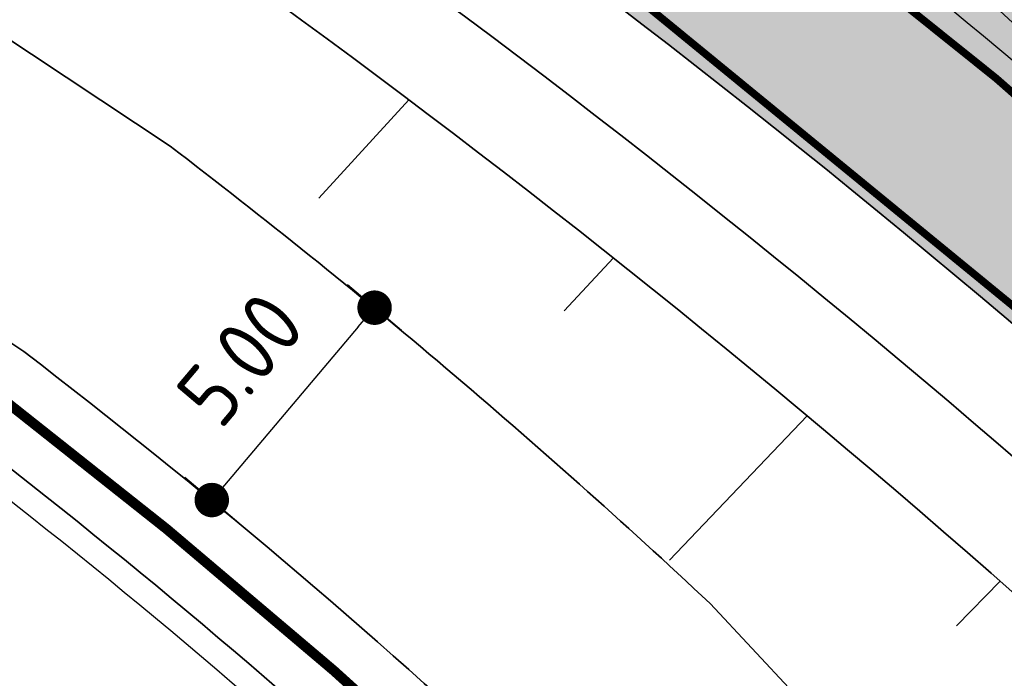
# Model space of a CAD drawing. Extents: x 100296 to 107772, y 404875 to 408930.
# Tile 67 of 97: x 101838 to 101857, y 407321 to 407334. Entities that reach past the tile are written whole.
import ezdxf

# ---------------------------------------------------------------- set-up
doc = ezdxf.new("R2010")
doc.units = 0
doc.linetypes.add('CENTER2', pattern=[28.575000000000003, 19.05, -3.175, 3.175, -3.175])
doc.linetypes.add('VW-3-3_STREEP', pattern=[6, 3, -3])
for name, color, linetype, lineweight in [('b-we-gw-taludarcering_kort-g', 2, 'Continuous', 18), ('b-we-gw-taludarcering_lang-g', 2, 'Continuous', 18), ('n-we-am_as_weg_hoofdrijbaan_cirkelboog-g', 1, 'CENTER2', 18), ('n-we-gw-grondwerk-g', 2, 'Continuous', 35), ('n-we-gw-grondwerk_watergang-g', 170, 'Continuous', 35), ('n-we-vh-verharding_asfalt-g', 7, 'Continuous', 35), ('n-we-vh-verharding_kantverharding-g', 3, 'Continuous', 35), ('n-we-vw-markering_langs_streep_33_015-g', 7, 'VW-3-3_STREEP', 35), ('n-we-vw-markering_langs_streep_doorgetrokken_015-g', 7, 'Continuous', 35)]:
    doc.layers.add(name, color=color, linetype=linetype, lineweight=lineweight)
for name, color, linetype in [('n-xx-gw-waterlijn-gd', 161, 'Continuous'), ('TDNA----_main_road_asphalt', 251, 'Continuous'), ('TDNA3100_beton', 251, 'Continuous'), ('TDNL----_plangrens', 4, 'ENV-L14'), ('TDNL----_rotonde', 1, 'Continuous'), ('TDNM----_maatvoering', 7, 'Continuous')]:
    doc.layers.add(name, color=color, linetype=linetype)
doc.styles.add('ENV-P', font='ISOCP.SHX')
doc.linetypes.add('ENV-L14', pattern='A,12.5,-1.25,[144,env-shp.shx,S=0.125,R=0,X=0,Y=0.75],-1.25', length=15)
doc.dimstyles.new('ENVIRO1', dxfattribs={"dimtxt": 2.5, "dimasz": 1, "dimexe": 2.5, "dimexo": 2.5, "dimgap": 1.5, "dimtad": 1, "dimzin": 0, "dimdsep": 46, "dimtxsty": 'ENV-P', "dimblk": 'DIMENVIRO', "dimblk1": 'DOTENVIRO', "dimblk2": 'DOTENVIRO', "dimsah": 1, "dimcen": -3, "dimdle": 1.25, "dimse1": 1, "dimse2": 1, "dimclrd": 1, "dimclre": 1, "dimclrt": 2, "dimaunit": 1, "dimadec": 0, "dimazin": 0, "dimtfac": 0.9, "dimtix": 1, "dimtmove": 2, "dimatfit": 3, "dimldrblk": 'DOTENVIRO', "dimfxl": 1, "dimtolj": 1, "dimtzin": 0, "dimarcsym": 0})

# ---------------------------------------------------------------- blocks, each defined once
blk = doc.blocks.new('DOTENVIRO')
at = {"color": 0}
for p, q in [((5.684341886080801e-14, -1.404000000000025), (5.684341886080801e-14, 1.404000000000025)), ((-1, 0), (5.684341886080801e-14, 0))]:
    blk.add_line(p, q, dxfattribs=at)
blk.add_lwpolyline([(-0.3419999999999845, 0, 0.6839999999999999, 0.6839999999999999, 1), (0.3419999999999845, 0, 0.6839999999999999, 0.6839999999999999, 1)], format="xyseb", close=True, dxfattribs=at)
blk = doc.blocks.new('*D2890')
at = {"layer": 'TDNM----_maatvoering', "color": 1, "lineweight": -2, "transparency": 16777216}
blk.add_line((101844.4066532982, 407328.3413852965), (101841.821968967, 407325.2886149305), dxfattribs=at)
at = {"layer": 'TDNM----_maatvoering', "color": 1, "lineweight": -2, "transparency": 16777216, "xscale": 0.5, "yscale": 0.5, "zscale": 0.5}
for p, rotation in [((101844.7297388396, 407328.7229815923), 49.74646387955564), ((101841.4988834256, 407324.9070186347), 229.7464638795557)]:
    blk.add_blockref('DOTENVIRO', p, dxfattribs=dict(at, rotation=rotation))
at = {"layer": 'TDNM----_maatvoering', "color": 2, "transparency": 16777216, "insert": (101842.0649213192, 407327.7034853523), "char_height": 1.25, "attachment_point": 5, "rotation": 49.74646387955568, "style": 'ENV-P'}
blk.add_mtext('\\A1;5.00', dxfattribs=at)
blk = doc.blocks.new('DIMENVIRO')
at = {"color": 0}
for q in [(0, 0.5191081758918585), (0, -0.5191081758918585)]:
    blk.add_line((0, 0), q, dxfattribs=at)
at = {"color": 0, "linetype": 'ByBlock'}
blk.add_solid([(-1.00000000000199, -0.1666666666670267), (-1.00000000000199, 0.1666666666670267), (0, 0)], dxfattribs=at)

msp = doc.modelspace()

# ---------------------------------------------------------------- hatches: boundary and pattern name
at = {"layer": 'TDNA----_main_road_asphalt'}
h = msp.add_hatch(color=256, dxfattribs=at)
edge = h.paths.add_edge_path()
edge.add_arc((101468.9132242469, 406942.8695726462), 555.8083997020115, 45.040368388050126, 46.0386720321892, ccw=False)
edge.add_line((101861.6521114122, 407336.1622673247), (101878.2976641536, 407318.9601466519))
edge.add_arc((101662.7066201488, 407110.3444671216), 300.0000000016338, 42.912036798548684, 44.057952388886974, ccw=False)
edge.add_line((101882.4265828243, 407314.6068914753), (101885.5320064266, 407311.2664652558))
edge.add_line((101885.5320064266, 407311.2664652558), (101888.9248333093, 407307.5429023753))
edge.add_line((101888.9248333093, 407307.5429023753), (101892.279933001, 407303.7862950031))
edge.add_line((101892.279933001, 407303.7862950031), (101895.5975042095, 407300.0005820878))
edge.add_line((101895.5975042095, 407300.0005820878), (101898.8804621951, 407296.1890900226))
edge.add_line((101898.8804621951, 407296.1890900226), (101902.1319265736, 407292.354945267))
edge.add_line((101902.1319265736, 407292.354945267), (101905.3550778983, 407288.501193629))
edge.add_line((101905.3550778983, 407288.501193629), (101908.5531491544, 407284.6308081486))
edge.add_line((101908.5531491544, 407284.6308081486), (101911.7294175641, 407280.746697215))
edge.add_line((101911.7294175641, 407280.746697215), (101914.8871966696, 407276.8517128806))
edge.add_line((101914.8871966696, 407276.8517128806), (101918.0298286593, 407272.948659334))
edge.add_line((101918.0298286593, 407272.948659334), (101921.1606768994, 407269.0403014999))
edge.add_line((101921.1606768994, 407269.0403014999), (101924.2831186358, 407265.1293737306))
edge.add_line((101924.2831186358, 407265.1293737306), (101927.4005500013, 407261.2185715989))
edge.add_line((101927.4005500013, 407261.2185715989), (101930.5167936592, 407257.3084532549))
edge.add_line((101930.5167936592, 407257.3084532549), (101933.6330373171, 407253.3983349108))
edge.add_line((101933.6330373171, 407253.3983349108), (101936.7492809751, 407249.4882165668))
edge.add_line((101936.7492809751, 407249.4882165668), (101939.865524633, 407245.5780982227))
edge.add_line((101939.865524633, 407245.5780982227), (101942.9817682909, 407241.6679798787))
edge.add_line((101942.9817682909, 407241.6679798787), (101946.0980119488, 407237.7578615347))
edge.add_line((101946.0980119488, 407237.7578615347), (101949.2142556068, 407233.8477431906))
edge.add_line((101949.2142556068, 407233.8477431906), (101952.3304992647, 407229.9376248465))
edge.add_line((101952.3304992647, 407229.9376248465), (101955.4467429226, 407226.0275065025))
edge.add_line((101955.4467429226, 407226.0275065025), (101958.5629865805, 407222.1173881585))
edge.add_line((101958.5629865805, 407222.1173881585), (101961.6792302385, 407218.2072698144))
edge.add_line((101961.6792302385, 407218.2072698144), (101964.7954738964, 407214.2971514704))
edge.add_line((101964.7954738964, 407214.2971514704), (101967.9117175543, 407210.3870331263))
edge.add_line((101967.9117175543, 407210.3870331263), (101971.0279612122, 407206.4769147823))
edge.add_line((101971.0279612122, 407206.4769147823), (101974.1442048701, 407202.5667964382))
edge.add_line((101974.1442048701, 407202.5667964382), (101977.2604485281, 407198.6566780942))
edge.add_line((101977.2604485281, 407198.6566780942), (101980.376692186, 407194.7465597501))
edge.add_line((101980.376692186, 407194.7465597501), (101983.4929358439, 407190.836441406))
edge.add_line((101983.4929358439, 407190.836441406), (101986.6091795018, 407186.926323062))
edge.add_line((101986.6091795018, 407186.926323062), (101989.7254231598, 407183.016204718))
edge.add_line((101989.7254231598, 407183.016204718), (101992.8416668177, 407179.1060863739))
edge.add_line((101992.8416668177, 407179.1060863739), (101995.9579104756, 407175.1959680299))
edge.add_line((101995.9579104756, 407175.1959680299), (101999.0741541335, 407171.2858496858))
edge.add_line((101999.0741541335, 407171.2858496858), (102002.1903977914, 407167.3757313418))
edge.add_line((102002.1903977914, 407167.3757313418), (102005.3066414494, 407163.4656129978))
edge.add_line((102005.3066414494, 407163.4656129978), (102006.7642338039, 407161.6366935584))
edge.add_line((102006.7642338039, 407161.6366935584), (102008.2891799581, 407162.852028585))
edge.add_line((102008.2891799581, 407162.852028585), (102009.9478312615, 407160.7708296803))
edge.add_line((102009.9478312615, 407160.7708296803), (102013.0640749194, 407156.8607113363))
edge.add_line((102013.0640749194, 407156.8607113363), (102016.1803185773, 407152.9505929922))
edge.add_line((102016.1803185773, 407152.9505929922), (102019.2965622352, 407149.0404746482))
edge.add_line((102019.2965622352, 407149.0404746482), (102022.4128058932, 407145.1303563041))
edge.add_line((102022.4128058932, 407145.1303563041), (102025.5290495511, 407141.22023796))
edge.add_line((102025.5290495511, 407141.22023796), (102028.645293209, 407137.310119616))
edge.add_line((102028.645293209, 407137.310119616), (102031.7615368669, 407133.400001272))
edge.add_line((102031.7615368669, 407133.400001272), (102034.8777805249, 407129.4898829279))
edge.add_line((102034.8777805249, 407129.4898829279), (102037.9940241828, 407125.5797645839))
edge.add_line((102037.9940241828, 407125.5797645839), (102038.5990122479, 407124.8206535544))
edge.add_line((102038.5990122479, 407124.8206535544), (102037.0740660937, 407123.6053185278))
edge.add_line((102037.0740660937, 407123.6053185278), (102029.6839424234, 407117.7156180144))
edge.add_line((102029.6839424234, 407117.7156180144), (102025.9627107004, 407122.3848473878))
edge.add_line((102025.9627107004, 407122.3848473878), (102022.8464670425, 407126.2949657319))
edge.add_line((102022.8464670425, 407126.2949657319), (102019.7302233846, 407130.205084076))
edge.add_line((102019.7302233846, 407130.205084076), (102016.6139797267, 407134.11520242))
edge.add_line((102016.6139797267, 407134.11520242), (102013.4977360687, 407138.025320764))
edge.add_line((102013.4977360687, 407138.025320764), (102010.3814924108, 407141.9354391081))
edge.add_line((102010.3814924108, 407141.9354391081), (102007.2652487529, 407145.8455574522))
edge.add_line((102007.2652487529, 407145.8455574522), (102004.149005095, 407149.7556757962))
edge.add_line((102004.149005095, 407149.7556757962), (102001.032761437, 407153.6657941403))
edge.add_line((102001.032761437, 407153.6657941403), (101999.3741101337, 407155.746993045))
edge.add_line((101999.3741101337, 407155.746993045), (102000.8990562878, 407156.9623280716))
edge.add_line((102000.8990562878, 407156.9623280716), (101999.4414639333, 407158.7912475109))
edge.add_line((101999.4414639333, 407158.7912475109), (101996.3252202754, 407162.7013658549))
edge.add_line((101996.3252202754, 407162.7013658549), (101993.2089766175, 407166.611484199))
edge.add_line((101993.2089766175, 407166.611484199), (101990.0927329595, 407170.5216025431))
edge.add_line((101990.0927329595, 407170.5216025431), (101986.9764893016, 407174.4317208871))
edge.add_line((101986.9764893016, 407174.4317208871), (101983.8602456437, 407178.3418392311))
edge.add_line((101983.8602456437, 407178.3418392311), (101980.7440019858, 407182.2519575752))
edge.add_line((101980.7440019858, 407182.2519575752), (101977.6277583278, 407186.1620759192))
edge.add_line((101977.6277583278, 407186.1620759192), (101974.5115146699, 407190.0721942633))
edge.add_line((101974.5115146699, 407190.0721942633), (101971.395271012, 407193.9823126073))
edge.add_line((101971.395271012, 407193.9823126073), (101968.2790273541, 407197.8924309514))
edge.add_line((101968.2790273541, 407197.8924309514), (101965.1627836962, 407201.8025492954))
edge.add_line((101965.1627836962, 407201.8025492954), (101962.0465400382, 407205.7126676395))
edge.add_line((101962.0465400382, 407205.7126676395), (101958.9302963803, 407209.6227859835))
edge.add_line((101958.9302963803, 407209.6227859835), (101955.8140527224, 407213.5329043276))
edge.add_line((101955.8140527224, 407213.5329043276), (101952.6978090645, 407217.4430226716))
edge.add_line((101952.6978090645, 407217.4430226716), (101949.5815654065, 407221.3531410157))
edge.add_line((101949.5815654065, 407221.3531410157), (101946.4653217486, 407225.2632593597))
edge.add_line((101946.4653217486, 407225.2632593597), (101943.3490780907, 407229.1733777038))
edge.add_line((101943.3490780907, 407229.1733777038), (101940.2328344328, 407233.0834960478))
edge.add_line((101940.2328344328, 407233.0834960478), (101937.1165907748, 407236.9936143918))
edge.add_line((101937.1165907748, 407236.9936143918), (101934.0003471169, 407240.9037327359))
edge.add_line((101934.0003471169, 407240.9037327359), (101930.884103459, 407244.81385108))
edge.add_line((101930.884103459, 407244.81385108), (101927.7678598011, 407248.723969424))
edge.add_line((101927.7678598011, 407248.723969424), (101924.6516161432, 407252.634087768))
edge.add_line((101924.6516161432, 407252.634087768), (101921.5353724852, 407256.5442061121))
edge.add_line((101921.5353724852, 407256.5442061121), (101918.4195307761, 407260.453014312))
edge.add_line((101918.4195307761, 407260.453014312), (101915.3027025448, 407264.3569120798))
edge.add_line((101915.3027025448, 407264.3569120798), (101912.1815358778, 407268.2531858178))
edge.add_line((101912.1815358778, 407268.2531858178), (101909.0526848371, 407272.139126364))
edge.add_line((101909.0526848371, 407272.139126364), (101905.9128303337, 407276.0120047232))
edge.add_line((101905.9128303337, 407276.0120047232), (101902.7586872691, 407279.8690635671))
edge.add_line((101902.7586872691, 407279.8690635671), (101899.5870117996, 407283.7075088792))
edge.add_line((101899.5870117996, 407283.7075088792), (101896.3946087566, 407287.5245017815))
edge.add_line((101896.3946087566, 407287.5245017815), (101893.1783392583, 407291.3171505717))
edge.add_line((101893.1783392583, 407291.3171505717), (101889.9351285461, 407295.0825030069))
edge.add_line((101889.9351285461, 407295.0825030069), (101886.6619740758, 407298.8175388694))
edge.add_line((101886.6619740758, 407298.8175388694), (101883.3558566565, 407302.51930814))
edge.add_line((101883.3558566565, 407302.51930814), (101880.0135433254, 407306.1874333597))
edge.add_line((101880.0135433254, 407306.1874333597), (101876.6347164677, 407309.8219525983))
edge.add_line((101876.6347164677, 407309.8219525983), (101874.5561754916, 407312.0134269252))
edge.add_line((101874.5561754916, 407312.0134269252), (101873.2197139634, 407313.4225024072))
edge.add_line((101873.2197139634, 407313.4225024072), (101869.8691717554, 407316.8850747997))
edge.add_arc((101728.0743754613, 407175.838147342), 200.0000000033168, 44.84850315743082, 53.13591796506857)
edge.add_line((101848.0581345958, 407335.8503267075), (101854.7402366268, 407342.9451826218))
at = {"layer": 'TDNA3100_beton'}
h = msp.add_hatch(dxfattribs=at)
h.set_pattern_fill('ANSI37', color=256, scale=10)
h.set_pattern_definition([(45, (0, 0), (-0.8838834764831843, 0.8838834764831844), []), (135, (0, 0), (-0.8838834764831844, -0.8838834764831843), [])])
edge = h.paths.add_edge_path(flags=16)
edge.add_line((101833.5368385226, 407357.0879982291), (101830.9853105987, 407354.0074911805))
edge.add_line((101830.9853105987, 407354.0074911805), (101850.1726047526, 407339.4179559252))
edge.add_arc((101850.7442144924, 407340.2384815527), 0.9999999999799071, 235.1374457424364, 410.3656657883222)
edge.add_line((101851.3821000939, 407341.008612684), (101833.5368385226, 407357.0879982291))
edge = h.paths.add_edge_path(flags=16)
edge.add_line((101797.8120248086, 407350.4094787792), (101794.6597209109, 407352.8710287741))
edge.add_line((101794.6597209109, 407352.8710287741), (101789.5440357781, 407345.7259792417))
edge.add_line((101789.5440357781, 407345.7259792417), (101780.628038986, 407333.2721017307))
edge.add_arc((101781.464674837, 407332.7243422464), 0.9999999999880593, 146.7865603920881, 322.0133072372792)
edge.add_line((101782.2528285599, 407332.1088638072), (101792.1201138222, 407343.7143896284))
edge.add_line((101792.1201138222, 407343.7143896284), (101797.8120248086, 407350.4094787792))
edge = h.paths.add_edge_path(flags=16)
edge.add_line((101783.9101485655, 407392.770434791), (101771.0377491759, 407400.5031779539))
edge.add_arc((101579.0148538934, 407059.9431338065), 390.965389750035, 60.5837631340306, 60.60383581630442)
edge.add_arc((101770.4911598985, 407399.6653100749), 1.000898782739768, 64.73003202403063, 234.2768576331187)
edge.add_arc((101653.7274277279, 407236.0572739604), 199.9999999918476, 54.23302436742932, 54.48636413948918, ccw=False)
edge.add_line((101770.6254464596, 407398.3374428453), (101782.30036164, 407389.9274537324))
edge.add_line((101782.30036164, 407389.9274537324), (101789.4278576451, 407384.7931839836))
edge.add_line((101789.4278576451, 407384.7931839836), (101791.6286588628, 407388.1332798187))
edge.add_line((101791.6286588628, 407388.1332798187), (101783.9101485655, 407392.770434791))
edge = h.paths.add_edge_path(flags=16)
edge.add_arc((101812.2376579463, 407372.1327614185), 19.74999999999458, 20.51467282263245, 200.5189716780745)
edge.add_arc((101812.2376578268, 407372.132761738), 19.75000000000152, 200.5189726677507, 380.5146718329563)
edge = h.paths.add_edge_path()
edge.add_line((101854.7402366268, 407342.9451826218), (101848.0581345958, 407335.8503267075))
edge.add_arc((101728.0743754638, 407175.8381473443), 200.0000000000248, 53.13591796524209, 56.79757343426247)
edge.add_line((101837.5941077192, 407343.1863718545), (101832.5610700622, 407346.4802038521))
edge.add_arc((101824.2320944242, 407333.7533713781), 15.21000000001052, 56.79757343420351, 107.261210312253)
edge.add_arc((101812.2399773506, 407372.1219195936), 24.98899369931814, 260.8585686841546, 287.414775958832, ccw=False)
edge.add_arc((101806.3299910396, 407335.3947217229), 12.21067029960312, 80.85856916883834, 138.8306837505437)
edge.add_line((101797.1381946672, 407343.4328401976), (101785.5140736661, 407330.1403572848))
edge.add_arc((101860.790828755, 407264.3117150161), 99.99999999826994, 138.8306837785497, 139.6287282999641)
edge.add_line((101784.6045106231, 407329.0855131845), (101776.8932764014, 407334.545653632))
edge.add_arc((101694.2251870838, 407390.8127577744), 99.99999999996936, 325.75927993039, 328.4291446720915)
edge.add_line((101779.4245230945, 407338.4574987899), (101787.178234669, 407351.075354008))
edge.add_arc((101774.2194156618, 407359.0385888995), 15.20999999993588, 328.4291446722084, 376.5198866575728)
edge.add_arc((101774.2191123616, 407359.0396116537), 15.20999999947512, 16.51586812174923, 21.69477131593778)
edge.add_arc((101812.2205722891, 407372.0594462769), 24.98882218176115, 175.3138468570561, 197.2189151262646, ccw=False)
edge.add_arc((101775.1454506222, 407375.0988744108), 12.21067741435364, 355.3123563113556, 414.2178437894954)
edge.add_line((101782.2850954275, 407385.0047370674), (101769.9838479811, 407393.9994212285))
edge.add_arc((101653.3554569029, 407237.0388271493), 195.5474615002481, 53.38608244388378, 54.48426293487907)
edge.add_line((101766.9541674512, 407396.2058547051), (101771.9950488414, 407404.3167783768))
edge.add_line((101771.9950488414, 407404.3167783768), (101789.2423751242, 407395.4441474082))
edge.add_arc((101796.1355154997, 407409.0024922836), 15.20999999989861, 243.0509548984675, 293.5426830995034)
edge.add_arc((101812.2067802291, 407372.1162282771), 25.02533300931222, 20.52964405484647, 113.54263287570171, ccw=False)
edge.add_arc((101831.5791762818, 407379.003213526), 4.481284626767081, 16.067554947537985, 24.93406609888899, ccw=False)
edge.add_arc((101812.2469752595, 407372.1347487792), 24.9905419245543, -10.792172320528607, 18.933640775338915, ccw=False)
edge.add_arc((101848.790210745, 407365.1689278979), 12.21067741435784, 169.2078280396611, 226.9725505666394)
edge.add_arc((101468.9132233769, 406942.8695717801), 555.8084009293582, 46.038672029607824, 48.05038421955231, ccw=False)

# ---------------------------------------------------------------- linework, layer by layer
at = {"layer": 'b-we-gw-taludarcering_kort-g'}
for p, q in [((101848.4889487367, 407328.6622314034), (101849.4685281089, 407329.709865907)), ((101856.2799187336, 407322.4087275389), (101857.1449212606, 407323.2975096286))]:
    msp.add_line(p, q, dxfattribs=at)
at = {"layer": 'b-we-gw-taludarcering_lang-g'}
for p, q in [((101843.6262788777, 407330.8972466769), (101845.4120234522, 407332.8457512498)), ((101850.5837819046, 407323.7152366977), (101853.3149928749, 407326.5782620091))]:
    msp.add_line(p, q, dxfattribs=at)
at = {"layer": 'n-we-am_as_weg_hoofdrijbaan_cirkelboog-g', "flags": 128}
msp.add_lwpolyline([(101552.9128736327, 407468.6758614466, -0.193345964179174), (101887.2322361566, 407303.8166920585)], format="xyb", dxfattribs=at)
at = {"layer": 'n-we-gw-grondwerk-g'}
for p, q in [((101828.3719133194, 407340.0791519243), (101840.6728213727, 407331.9263125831)), ((101851.3861066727, 407322.8557120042), (101853.0419206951, 407321.0818504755))]:
    msp.add_line(p, q, dxfattribs=at)
at = {"layer": 'n-we-gw-grondwerk-g', "flags": 128}
msp.add_lwpolyline([(101788.5652816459, 407327.4771552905), (101800.1872084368, 407340.7671291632, -0.2584488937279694), (101807.6256245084, 407343.4518846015, 0.1161578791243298), (101820.903314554, 407344.4053582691, -0.2242488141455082), (101830.3432954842, 407343.0914023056), (101836.6079126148, 407339.1079781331, -0.05019061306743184), (101867.4581740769, 407313.5660174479), (101866.823247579, 407314.2091772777), (101870.2740842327, 407310.6429569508), (101871.6105457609, 407309.2338814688)], format="xyb", dxfattribs=at)
at = {"layer": 'n-we-gw-grondwerk-g'}
msp.add_arc((101756.0150262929, 407221.0749702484), 139.4810466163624, 46.86210419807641, 52.63082356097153, dxfattribs=at)
at = {"layer": 'n-we-gw-grondwerk_watergang-g'}
msp.add_line((101828.2091740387, 407334.1885088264), (101837.7697865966, 407327.8518922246), dxfattribs=at)
for centre, radius, start, end in [((101756.0150262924, 407221.0749702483), 134.4810466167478, 46.93274402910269, 52.56018372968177), ((101756.0150262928, 407221.0749702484), 132.4810466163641, 46.96211391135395, 52.53081384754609)]:
    msp.add_arc(centre, radius, start, end, dxfattribs=at)
at = {"layer": 'n-we-vh-verharding_asfalt-g', "flags": 128}
msp.add_lwpolyline([(101832.5610700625, 407346.4802038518), (101831.4658727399, 407344.8067216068), (101836.4989104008, 407341.5128896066, -0.05216752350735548), (101868.4415171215, 407315.4843629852, -0.05216752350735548)], format="xyb", dxfattribs=at)
at = {"layer": 'n-we-vh-verharding_kantverharding-g', "flags": 128}
msp.add_lwpolyline([(101832.5610700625, 407346.4802038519), (101837.5941077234, 407343.1863718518, -0.05313701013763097), (101870.4038038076, 407316.3455629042), (101869.7688773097, 407316.9887227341), (101873.2197139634, 407313.4225024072), (101874.5561754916, 407312.0134269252)], format="xyb", dxfattribs=at)
at = {"layer": 'n-we-vw-markering_langs_streep_33_015-g', "const_width": 0.15, "flags": 128}
msp.add_lwpolyline([(101832.7664195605, 407346.7939817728), (101837.7994572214, 407343.5001497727, -0.05341328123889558), (101870.7237025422, 407316.5412406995), (101873.4905066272, 407313.6819245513), (101874.8282550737, 407312.2714854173), (101876.9080863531, 407310.0786506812), (101880.2894664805, 407306.4413849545), (101883.6343054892, 407302.7704878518), (101886.9428720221, 407299.0659766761), (101890.2182473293, 407295.3284069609), (101893.4634454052, 407291.5607475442), (101896.6814746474, 407287.7660239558), (101899.8754151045, 407283.9471931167), (101903.0484103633, 407280.1071507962), (101906.2036596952, 407276.2487393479), (101909.3444104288, 407272.3747556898), (101912.4739505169, 407268.4879594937), (101915.5956012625, 407264.5910815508), (101918.7127101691, 407260.6868322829), (101921.828631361, 407256.7779243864), (101924.9448750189, 407252.8678060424), (101928.0611186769, 407248.9576876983), (101931.1773623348, 407245.0475693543), (101934.2936059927, 407241.1374510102), (101937.4098496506, 407237.2273326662), (101940.5260933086, 407233.3172143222), (101943.6423369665, 407229.4070959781), (101946.7585806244, 407225.496977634), (101949.8748242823, 407221.58685929), (101952.9910679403, 407217.676740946), (101956.1073115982, 407213.7666226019), (101959.2235552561, 407209.8565042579), (101962.339798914, 407205.9463859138), (101965.456042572, 407202.0362675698), (101968.5722862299, 407198.1261492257), (101971.6885298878, 407194.2160308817), (101974.8047735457, 407190.3059125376), (101977.9210172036, 407186.3957941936), (101981.0372608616, 407182.4856758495), (101984.1535045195, 407178.5755575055), (101987.2697481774, 407174.6654391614), (101990.3859918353, 407170.7553208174), (101993.5022354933, 407166.8452024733), (101996.6184791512, 407162.9350841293), (101999.7347228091, 407159.0249657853), (102001.1923151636, 407157.1960463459), (102002.850966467, 407155.1148474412), (102005.9672101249, 407151.2047290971), (102009.0834537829, 407147.2946107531), (102012.1996974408, 407143.3844924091), (102015.3159410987, 407139.474374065), (102018.4321847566, 407135.5642557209), (102021.5484284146, 407131.6541373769), (102024.6646720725, 407127.7440190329), (102027.7809157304, 407123.8339006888), (102030.8971593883, 407119.9237823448), (102031.5021474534, 407119.1646713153), (102034.0134030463, 407116.0136640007), (102037.1296467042, 407112.1035456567), (102040.2458903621, 407108.1934273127), (102043.36213402, 407104.2833089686), (102046.478377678, 407100.3731906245), (102049.5946213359, 407096.4630722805), (102052.7108649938, 407092.5529539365), (102055.8271086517, 407088.6428355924), (102058.9433523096, 407084.7327172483), (102062.0595959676, 407080.8225989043), (102065.1758396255, 407076.9124805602), (102068.2920832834, 407073.0023622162), (102071.4083269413, 407069.0922438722), (102074.5245705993, 407065.1821255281), (102077.6408142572, 407061.272007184), (102080.7570579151, 407057.36188884), (102083.873301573, 407053.451770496), (102086.9895452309, 407049.5416521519), (102090.1057888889, 407045.6315338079), (102093.2220325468, 407041.7214154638), (102096.3382762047, 407037.8112971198), (102099.4545198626, 407033.9011787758), (102102.5707635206, 407029.9910604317), (102105.6870071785, 407026.0809420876), (102108.8032508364, 407022.1708237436), (102111.9194944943, 407018.2607053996), (102115.0357381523, 407014.3505870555), (102118.1519818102, 407010.4404687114), (102121.2682254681, 407006.5303503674), (102124.384469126, 407002.6202320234), (102127.5007127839, 406998.7101136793), (102130.6169564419, 406994.7999953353), (102133.7332000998, 406990.8898769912), (102136.8494437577, 406986.9797586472), (102139.9656874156, 406983.0696403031), (102143.0819310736, 406979.1595219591), (102146.1981747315, 406975.249403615), (102149.3144183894, 406971.339285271), (102152.4306620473, 406967.4291669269), (102155.5469057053, 406963.5190485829), (102158.6631493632, 406959.6089302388), (102161.7784631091, 406955.6994651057), (102164.8859281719, 406951.7909849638), (102167.978173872, 406947.8783088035), (102171.0480429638, 406943.9558801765), (102174.0883255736, 406940.0182652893), (102177.0917303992, 406936.0601927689), (102180.0508573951, 406932.0765941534), (102182.9581723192, 406928.062645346), (102185.8059835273, 406924.0138092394), (102188.5869278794, 406919.925403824), (102191.2990560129, 406915.7920686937), (102193.941921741, 406911.6141075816), (102196.5147909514, 406907.3926810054), (102199.0169489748, 406903.1289615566), (102201.4477007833, 406898.8241335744), (102203.8063711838, 406894.4793928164), (102206.0923050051, 406890.0959461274), (102208.3048672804, 406885.675011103), (102210.4434434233, 406881.2178157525), (102212.5074393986, 406876.725598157), (102214.4962818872, 406872.1996061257), (102216.4094184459, 406867.6410968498), (102218.2463176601, 406863.0513365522), (102220.0064692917, 406858.431600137), (102221.6893844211, 406853.7831708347), (102223.2945955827, 406849.1073398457), (102224.8216568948, 406844.4054059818), (102226.2701441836, 406839.6786753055), (102227.6396551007, 406834.9284607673), (102228.9299288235, 406830.1558052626), (102230.1448322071, 406825.3585511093), (102231.2925761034, 406820.5384400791), (102232.3815960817, 406815.6983953), (102233.4203514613, 406810.8414847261), (102233.4204261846, 406810.8411353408), (102233.4566167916, 406810.664330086, -0.01468118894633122), (102236.4844423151, 406793.2905472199), (102238.3880741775, 406780.086373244, -0.003491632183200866), (102238.5784183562, 406778.69748245), (102239.8582013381, 406767.1849187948)], format="xyb", dxfattribs=at)
at = {"layer": 'n-we-vw-markering_langs_streep_doorgetrokken_015-g', "const_width": 0.15, "flags": 128}
for points in [[(101833.8536396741, 407357.4550827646, -0.02200359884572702), (101859.318145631, 407333.8790358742), (101876.2778657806, 407316.3522431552), (101877.6288993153, 407314.9278039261)], [(101830.6756531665, 407353.6336360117), (101849.8127721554, 407339.0822812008, -0.03492555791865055), (101870.7271693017, 407320.6654457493), (101872.1038742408, 407319.2708885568), (101875.5774154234, 407315.6812045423), (101876.925111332, 407314.2602842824)]]:
    msp.add_lwpolyline(points, format="xyb", dxfattribs=at)
at = {"layer": 'n-xx-gw-waterlijn-gd', "ltscale": 0.1, "const_width": 0.2}
msp.add_lwpolyline([(101827.6567166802, 407333.3549676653), (101837.1888670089, 407327.0372153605, -0.02443176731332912), (101847.1385550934, 407318.6131284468), (101848.6288770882, 407317.0165573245), (101851.8601590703, 407313.4621629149), (101855.0451139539, 407309.8679976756), (101858.1810738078, 407306.2359200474), (101861.2667789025, 407302.5652434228), (101864.1367808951, 407299.0582416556), (101918.0351164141, 407217.7924712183), (101969.2563011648, 407135.2435440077)], format="xyb", dxfattribs=at)
at = {"layer": 'TDNL----_plangrens', "flags": 128}
msp.add_lwpolyline([(100739.2868531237, 407413.0773053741, -0.1432469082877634), (100723.7505059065, 407449.3200165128, -0.2568120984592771), (100723.9835513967, 407450.242528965), (100744.9920477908, 407466.2935291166, -0.1251981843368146), (100746.6634251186, 407466.9877947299), (100748.1899174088, 407467.1455317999, -0.01662278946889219), (100754.0056960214, 407467.4961851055), (100782.8030322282, 407465.5632297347), (100787.8641580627, 407465.3278006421), (100792.8370493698, 407465.0799898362), (100797.811689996, 407464.8174513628), (100802.7858689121, 407464.5411216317), (100807.7589475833, 407464.2499274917), (100812.7317610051, 407463.9438225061), (100817.6680972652, 407463.6251443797), (100822.5624550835, 407463.2468726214), (100827.4874784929, 407462.7971868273), (100832.4530212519, 407462.323053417), (100837.4226759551, 407461.8336265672), (100842.4600490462, 407461.3224250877), (100847.5447173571, 407460.8846589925), (100852.5621043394, 407460.4996338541), (100857.533290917, 407460.1032007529), (100862.5042160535, 407459.6918343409), (100867.2382117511, 407459.2858319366), (100871.9553312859, 407458.5639368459), (100877.078042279, 407457.7462141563), (100882.1363853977, 407457.1618671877), (100887.2161081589, 407456.4459117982), (100892.3942575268, 407455.9770318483), (100897.3752654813, 407455.5257063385), (100902.3451225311, 407455.0603486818), (100907.3147194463, 407454.5799719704), (100912.2604228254, 407454.086932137), (100917.178769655, 407453.5502276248), (100922.0474471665, 407452.9690408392), (100926.8478419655, 407452.2864379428), (100931.7183452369, 407451.4539315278), (100936.7456725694, 407450.5791563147), (100941.7869863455, 407449.776890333), (100946.8921338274, 407448.9683506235), (100952.1632787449, 407448.3001682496), (100957.3130568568, 407447.8805397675), (100962.2599555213, 407447.4627667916), (100966.9927298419, 407447.0181454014), (100971.6817808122, 407446.291575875), (100976.5814389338, 407445.4305197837), (100981.545518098, 407444.5437624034), (100986.5249101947, 407443.6402677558), (100991.5265217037, 407442.7400149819), (100992.3333587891, 407435.38393353), (101010.6455710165, 407439.3630608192), (101044.608, 407446.751), (101045.548, 407451.865), (101045.7354354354, 407470.8379496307), (101152.2257843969, 407468.5625046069), (101153.7960364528, 407444.8260170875, -0.02213634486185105), (101223.7604701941, 407453.4844729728, -0.0320152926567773), (101250.5344253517, 407454.5246229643), (101283.1644786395, 407454.7245967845), (101303.2885377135, 407454.8723369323), (101377.7011879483, 407457.6710294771), (101383.5089184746, 407454.8009643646), (101393.9781071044, 407453.974314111, 0.01091316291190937), (101394.4342178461, 407453.9295895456), (101414.3606890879, 407452.4138897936), (101422.6562773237, 407452.0257574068), (101432.620022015, 407451.5395023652), (101442.5110057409, 407451.0191673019), (101452.4179969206, 407450.3344773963), (101462.4607899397, 407449.6344693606), (101472.5223603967, 407449.0541699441), (101482.5245291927, 407448.4987364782), (101492.4849881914, 407447.9379462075), (101497.4547572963, 407447.6349291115), (101502.4503100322, 407447.3324351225), (101507.4178843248, 407447.0408123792), (101512.3472164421, 407446.7396753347), (101517.2551360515, 407446.423848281), (101522.1406321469, 407446.0899934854), (101527.001880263, 407445.7337952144), (101531.8384783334, 407445.3509116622), (101536.6499650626, 407444.937429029), (101541.4354322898, 407444.4895336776), (101546.1914001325, 407444.003742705), (101550.8870594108, 407443.4773872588), (101555.4986560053, 407442.8825057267), (101560.0952950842, 407442.1788330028), (101564.7255050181, 407441.3903345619), (101569.3554112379, 407440.5346323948), (101573.9628026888, 407439.6157972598), (101578.5586664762, 407438.6239808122), (101583.1819581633, 407437.5629141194), (101587.7868530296, 407436.4731342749), (101592.3199716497, 407435.3317581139), (101596.555412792, 407434.1846924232), (101627.1282734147, 407423.6446025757), (101632.4705592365, 407440.4841093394), (101650.339, 407434.411), (101666.6740270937, 407429.3078135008), (101657.6655, 407400.472), (101662.6088926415, 407398.9277443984), (101669.2436173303, 407419.5996078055, -0.4160609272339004), (101672.4015920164, 407421.213914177), (101686.8188945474, 407416.5001712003), (101691.4771224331, 407415.0073440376), (101696.1218678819, 407413.5198355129), (101700.7739103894, 407412.0309332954), (101705.4212743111, 407410.5441240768), (101710.0094546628, 407409.0586213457), (101714.5277926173, 407407.5101889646), (101719.0321050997, 407405.8844818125), (101723.522608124, 407404.1914698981), (101728.0310462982, 407402.4187230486), (101732.5468123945, 407400.6291159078), (101737.000462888, 407398.7995685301), (101741.4224732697, 407396.9056480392), (101745.8116049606, 407394.9519059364), (101750.1403689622, 407392.9356199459), (101754.441560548, 407390.8150480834), (101758.8122705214, 407388.5970964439), (101765.2851688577, 407385.3567358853), (101767.3039443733, 407384.3087319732, -0.3046151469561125), (101772.6553310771, 407374.5268600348, -0.000684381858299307), (101772.6576419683, 407374.5116243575, 0.06840167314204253), (101773.463728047, 407363.7446950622, -0.1929248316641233), (101772.2061085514, 407356.4116812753), (101761.3632122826, 407339.3168412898), (101767.9374814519, 407334.7351309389), (101793.5700687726, 407316.4915473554), (101804.7799126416, 407330.0685015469, -0.2278404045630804), (101810.7541325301, 407332.624157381, 0.0513531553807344), (101821.4791772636, 407333.2555937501, -0.1888825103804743), (101826.8280306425, 407332.1046559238), (101836.3172867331, 407325.8153332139, -0.0242377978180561), (101846.0771515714, 407317.5519636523), (101847.5256161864, 407316.0002340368), (101850.7438391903, 407312.4602044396), (101853.9160644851, 407308.8804043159), (101857.0392437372, 407305.2631292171), (101860.1122137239, 407301.6076019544), (101862.9283071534, 407298.166473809), (101916.7725156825, 407216.9823138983), (101968.2095316, 407134.085549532), (101972.0680222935, 407127.4044557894), (101996.3016819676, 407098.1006054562), (102005.3636419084, 407086.7923990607), (102008.4455566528, 407082.8770219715), (102011.5312600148, 407078.9154207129), (102014.7330905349, 407074.9868383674), (102018.0273461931, 407071.2001643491), (102021.213875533, 407067.3811769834), (102024.4343625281, 407063.5107446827), (102027.7920052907, 407059.7018421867), (102031.2060533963, 407056.0451865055), (102034.4701153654, 407052.2660668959), (102037.8950437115, 407048.5364918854), (102041.3242290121, 407044.8809278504), (102044.6892805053, 407041.1927022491), (102048.062628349, 407037.4909567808), (102051.4265681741, 407033.7851454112), (102054.7863551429, 407030.0660903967), (102058.1700042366, 407026.3527772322), (102061.6430361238, 407022.5865128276), (102065.4236075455, 407019.1085134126), (102069.0570478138, 407015.6252103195), (102072.7371080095, 407012.1764129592), (102076.3084791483, 407008.7003393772), (102079.8032150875, 407005.1167932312), (102083.4107446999, 407001.4937230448), (102087.2288076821, 406998.0618074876), (102090.9768445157, 406994.6662037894), (102094.6957694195, 406991.2762417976), (102098.3172932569, 406987.8248914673), (102101.9037628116, 406984.3152863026), (102105.514434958, 406980.7606320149), (102109.2436806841, 406977.2846959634), (102112.9614025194, 406973.8682140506), (102116.5968847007, 406970.4177357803), (102120.1900888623, 406966.9185457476), (102123.7636938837, 406963.3923458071), (102127.3186001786, 406959.8446940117), (102130.8673184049, 406956.2858512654), (102134.3984696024, 406952.7324721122), (102137.8703518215, 406949.134502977), (102141.3392761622, 406945.5154070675), (102144.7916693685, 406941.8925993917), (102148.2066380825, 406938.2847015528), (102151.591264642, 406934.7038003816), (102154.9179764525, 406931.144410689), (102158.1663152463, 406927.571607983), (102161.3633685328, 406923.9946696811), (102164.4951998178, 406920.416269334), (102167.5444855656, 406916.8255081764), (102170.5009577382, 406913.2067352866), (102173.3746593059, 406909.5538928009), (102176.1911296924, 406905.8458702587), (102178.9661418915, 406902.1023029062), (102181.6576957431, 406898.3156077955), (102184.2475456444, 406894.4584023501), (102186.7626818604, 406890.5330235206), (102189.2210549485, 406886.5538268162), (102191.6193578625, 406882.5586534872), (102193.872053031, 406878.489748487), (102196.0601617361, 406874.3484781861), (102198.2099117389, 406870.1715401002), (102200.3067599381, 406865.9744227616), (102202.2400386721, 406861.9103414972), (102208.465244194, 406847.878116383), (102209.6121585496, 406844.5372614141), (102211.0649557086, 406840.0639923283), (102212.4430000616, 406835.5671323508), (102213.7459257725, 406831.0478718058), (102214.9747002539, 406826.502697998), (102216.1359940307, 406821.9171271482), (102217.2390980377, 406817.2844843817), (102218.2915979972, 406812.6067463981), (102219.3011634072, 406807.8862975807), (102219.3246354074, 406807.7716276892, -0.01468118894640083), (102222.2070547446, 406791.2321912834), (102224.1106866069, 406778.0280173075, -0.003491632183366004), (102224.2736762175, 406776.8387255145), (102225.1210636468, 406769.3400668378, 0.06164122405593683), (102220.7860359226, 406763.286188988), (102219.487004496, 406761.1443225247, -0.02894925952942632), (102216.0281873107, 406759.5540853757), (102209.6612383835, 406756.6434481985), (102212.6380790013, 406750.1316808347), (102212.77, 406736.71, 0.1949923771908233), (102231.938, 406746.034, -0.1182563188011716), (102234.9904854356, 406749.1419155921, -0.1890750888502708), (102261.2598711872, 406754.0644418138, -0.1534905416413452), (102274.9210317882, 406742.5228634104, 0.1862880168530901), (102288.2419999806, 406736.7960004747), (102295.5075904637, 406736.4679397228), (102295.097, 406742.8529999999), (102293.275, 406749.549), (102279.2849996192, 406779.295000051), (102275.5991873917, 406787.1777848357), (102279.4587552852, 406788.9459752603), (102271.4026836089, 406806.5311529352), (102262.4540478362, 406826.0646631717), (102245.515, 406863.059), (102225.87, 406905.623), (102192.8063339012, 406977.3803082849), (102173.546, 407019.093), (102144.190463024, 407082.7360132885), (102101.988, 407174.612), (102101.566, 407175.532), (102070.4468670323, 407156.0684514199), (102058.354, 407182.319), (102047.5404334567, 407175.6813301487), (102037.7386760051, 407186.3790545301), (102032.8737539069, 407192.2988376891), (102029.2553724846, 407196.1383378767), (102025.8279523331, 407199.7673564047), (102022.4062014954, 407203.4489770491), (102018.9034408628, 407207.134564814), (102015.3890318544, 407210.7857540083), (102011.8287798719, 407214.4412381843), (102008.1815634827, 407218.0760114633), (102004.4896749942, 407221.6385286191), (102000.8430871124, 407225.1065726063), (101997.2583547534, 407228.5940823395), (101993.6283724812, 407232.1221065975), (101989.9613858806, 407235.6453382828), (101986.2873501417, 407239.1387797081), (101982.6180170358, 407242.6254234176), (101978.9227459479, 407246.1111594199), (101975.2116158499, 407249.5827576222), (101971.5104913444, 407253.0219196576), (101967.8468065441, 407256.4561304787), (101964.1903220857, 407259.9111417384), (101960.5379165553, 407263.3704358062), (101956.9739235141, 407266.7716227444), (101953.5361971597, 407270.2429437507), (101950.0223833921, 407273.8632493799), (101946.432497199, 407277.4473754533), (101942.9088871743, 407281.0001411), (101939.3637674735, 407284.6020653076), (101935.7444445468, 407288.2470343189), (101932.0719089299, 407291.84784094), (101928.4193473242, 407295.4278545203), (101924.8128497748, 407298.9440535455), (101921.30469434, 407302.5331047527), (101917.6952811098, 407306.2387222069), (101913.9598197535, 407309.9643887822), (101910.1561761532, 407313.5973941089), (101906.3701413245, 407317.1734101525), (101902.5633412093, 407320.7294047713), (101898.7350089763, 407324.2754705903), (101894.865215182, 407327.7956235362), (101890.9789067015, 407331.2677026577), (101887.0921628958, 407334.7055557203), (101883.2156468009, 407338.1024407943), (101879.3478150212, 407341.5102690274), (101875.4341977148, 407344.9108836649), (101871.6187293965, 407348.184528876), (101855.5945381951, 407362.908615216, -0.252732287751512), (101854.8189997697, 407365.1540433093, 0.1219095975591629), (101853.160822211, 407385.8155261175, 0.02555492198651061), (101852.3532278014, 407387.9817338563, 0.410588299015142), (101795.9860066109, 407410.5048574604, -0.1781397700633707), (101793.686296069, 407410.6348985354), (101790.4019609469, 407411.668594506), (101780.4093043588, 407411.564745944), (101774.5637554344, 407415.6563702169), (101770.1026121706, 407418.4881787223), (101765.7700462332, 407421.1949870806), (101761.4530778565, 407423.9068112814), (101757.1010279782, 407426.6240563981), (101752.7171137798, 407429.3322341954), (101748.2987497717, 407432.0176099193), (101743.8583449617, 407434.6670367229), (101739.4028961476, 407437.2885627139), (101734.9258776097, 407439.8847577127), (101730.4282281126, 407442.4560645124), (101725.9088968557, 407445.0029430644), (101721.3234984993, 407447.5493291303), (101716.643072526, 407450.0290661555), (101711.9138482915, 407452.4146030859), (101707.14254933, 407454.7043808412), (101702.3382069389, 407456.8998975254), (101697.3802279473, 407459.0647878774), (101685.0442659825, 407463.694816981, -0.1468987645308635), (101683.5931488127, 407464.9576400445), (101689.2460461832, 407482.7452718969), (101683.8929278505, 407484.4217690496), (101690.3095472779, 407504.9613563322), (101682.1033402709, 407507.9069741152), (101666.1502361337, 407456.9244774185), (101657.685, 407459.121), (101639.766, 407464.547), (101639.6848731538, 407464.286037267), (101635.455, 407465.601), (101641.2368877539, 407483.1673876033), (101645.3070783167, 407495.5333393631), (101642.08, 407496.719), (101607.129, 407511.646), (101612.392, 407526.001), (101581.9927761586, 407524.6711243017), (101579.507, 407517.488), (101575.394, 407510.198), (101573.121, 407508.777), (101557.269, 407506.807), (101530.824, 407506.206), (101519.057, 407505.9295), (101507.29, 407505.653), (101484.731, 407504.656), (101459.4970002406, 407502.9339999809), (101427.265, 407501.014), (101421.153, 407500.943), (101415.041, 407500.872), (101396.604, 407500.255), (101374.489, 407495.756), (101364.292, 407497.12), (101352.064, 407497.113), (101349.584, 407498.703), (101347.492, 407498.976), (101346.248, 407498.39), (101332.711, 407497.804), (101330.029, 407500.122), (101327.997, 407500.331), (101324.518, 407498.84), (101295.0025000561, 407497.5727500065), (101253.763, 407494.725), (101210.4137285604, 407493.4934766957), (101206.7884684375, 407493.7309266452), (101197.0638609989, 407494.5303303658), (101185.9039147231, 407498.0142404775), (101174.0331793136, 407511.4702623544), (101174.4546239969, 407521.5211993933), (101154.6252836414, 407522.2652829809), (101154.2083935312, 407511.1554345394), (101154.051, 407506.961), (101128.647, 407505.961), (101129.0380046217, 407486.7394898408), (101083.0871679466, 407487.8812979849), (101045.9118887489, 407488.6992458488), (101046.3370769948, 407524.6601912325), (101018.1971858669, 407520.3057887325), (101013.5162212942, 407520.0233946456), (101008.5055510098, 407519.6889133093), (101003.3278527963, 407519.3714202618), (100998.0189341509, 407518.7722314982), (100992.8767621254, 407518.0417143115), (100987.8311479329, 407517.2949666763), (100982.8743091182, 407516.548258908), (100977.9756107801, 407515.9011969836), (100973.021429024, 407515.3099810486), (100968.0356534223, 407514.7297814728), (100963.0642501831, 407514.1713638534), (100958.0894396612, 407513.6461830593), (100953.0187230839, 407513.1257647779), (100947.9025235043, 407512.5016955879), (100942.8965042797, 407511.8459516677), (100937.9354207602, 407511.2501073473), (100932.945616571, 407510.6656230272), (100927.9678885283, 407510.097328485), (100923.118977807, 407509.573647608), (100918.2623512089, 407509.2318318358), (100913.264804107, 407508.8949604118), (100908.2712983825, 407508.5623464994), (100903.2814429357, 407508.2379132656), (100898.2969714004, 407507.9285830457), (100893.3127863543, 407507.634024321), (100888.335696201, 407507.3546192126), (100883.3395973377, 407507.0980498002), (100878.1677554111, 407506.8208152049), (100872.9150871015, 407506.3168428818), (100867.8334380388, 407505.7110839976), (100863.070008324, 407505.1637142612), (100858.3301173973, 407504.9165309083), (100853.3688178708, 407504.7007340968), (100848.3866447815, 407504.4989376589), (100843.338585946, 407504.3095797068), (100838.2504970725, 407504.0439332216), (100833.2277906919, 407503.7446781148), (100828.2439887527, 407503.4625895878), (100823.2604741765, 407503.1953667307), (100818.3258485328, 407502.9454707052), (100813.4190250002, 407502.775390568), (100808.4645068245, 407502.6531743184), (100803.4839859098, 407502.5451432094), (100798.5037448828, 407502.4519455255), (100793.5217865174, 407502.3735497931), (100789.3470216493, 407502.3180645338, -0.01241394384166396), (100787.9797520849, 407502.3419967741), (100756.1665438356, 407501.1664304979, -0.2041488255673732), (100733.4635350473, 407510.6820490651, 0.4726042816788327), (100669.2085629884, 407512.9869992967, -0.1892506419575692), (100667.842368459, 407512.2877777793), (100642.4923923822, 407510.2000546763), (100642.1924592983, 407512.8714210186), (100631.0883577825, 407512.6136525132, -0.01041102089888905), (100621.579562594, 407512.591199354), (100613.9257211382, 407512.724990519), (100603.9295775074, 407512.9084297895), (100593.9312608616, 407513.0919079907), (100583.9329442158, 407513.2753861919), (100573.9346275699, 407513.4588643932), (100563.9363109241, 407513.6423425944), (100553.9379942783, 407513.8258207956), (100548.9388359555, 407513.9175598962), (100543.9396776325, 407514.0092989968), (100538.9405193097, 407514.1010380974), (100533.9413609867, 407514.192777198), (100523.943044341, 407514.3762553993), (100513.9447276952, 407514.5597336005), (100503.9464110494, 407514.7432118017), (100493.9480943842, 407514.9266900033), (100483.9487675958, 407515.1101867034), (100473.9326938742, 407515.2932313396), (100453.4691547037, 407515.6471500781, 0.03070555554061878), (100439.2612938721, 407515.0201980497), (100391.2823731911, 407509.0467019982), (100383.0104473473, 407506.9291155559), (100371.0620297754, 407505.8856489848), (100362.02, 407505.096), (100330.373, 407500), (100299.9108642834, 407493.9015717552), (100308.1638358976, 407454.1758354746), (100345.8670108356, 407460.7626251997), (100370.687, 407465.099), (100400, 407467.735), (100436.284, 407469.121), (100480.738, 407467.998), (100527.748, 407460.884), (100583.384, 407446.232), (100637.584, 407424.585), (100688.405, 407397.253), (100715.467, 407378.851), (100722.6490746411, 407379.9424874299), (100725.1059398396, 407378.111884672), (100734.5947126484, 407380.5295391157), (100753.2682522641, 407385.5147464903), (100765.323, 407388.29), (100752.0680625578, 407397.5410917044)], format="xyb", close=True, dxfattribs=at)
at = {"layer": 'TDNL----_rotonde', "flags": 128}
for points in [[(101852.1343575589, 407340.2861473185, -0.006095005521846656), (101858.9714506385, 407333.5398683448), (101875.927640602, 407316.0167238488), (101877.2770053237, 407314.5940441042)], [(101850.8998693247, 407338.8580747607, -0.03370988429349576), (101871.0723181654, 407321.006176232), (101872.4507267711, 407319.6098932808), (101875.927640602, 407316.0167238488), (101877.2770053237, 407314.5940441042)]]:
    msp.add_lwpolyline(points, format="xyb", dxfattribs=at)

# ---------------------------------------------------------------- dimensions: what is measured, and where the dimension line sits
at = {"layer": 'TDNM----_maatvoering'}
dim = msp.add_aligned_dim(p1=(101846.1436452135, 407327.5258716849), p2=(101842.9127897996, 407323.7099087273), distance=-1.85262067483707, dimstyle='ENVIRO1', override={"dimscale": 0.5}, dxfattribs=at)
dim.commit()
dim.dimension.update_dxf_attribs({"geometry": '*D2890', "text_midpoint": (101842.0649213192, 407327.7034853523)})

doc.saveas('drawing.dxf')
